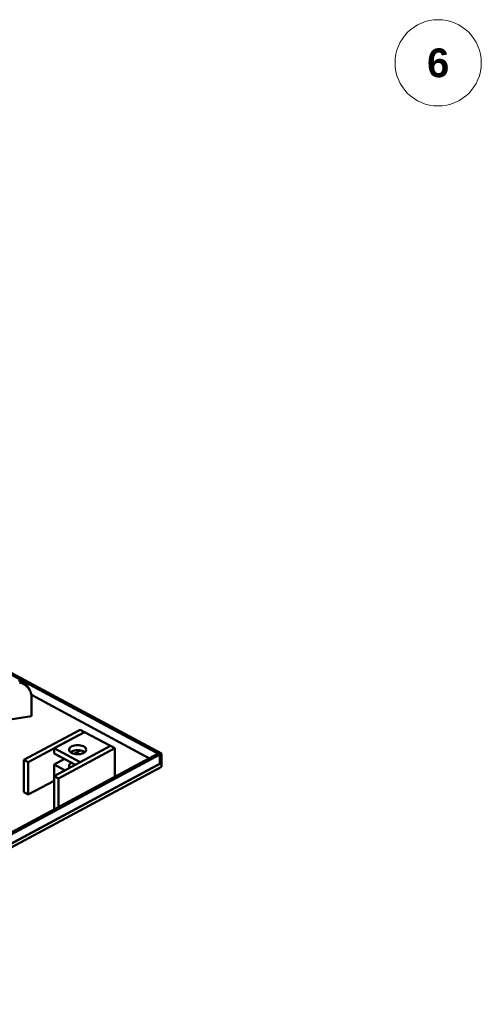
# Model space of a CAD drawing. Header units: millimetres. Extents: x 0 to 841, y 0 to 594.
# Tile 21 of 31: x 332 to 396, y 284 to 421. Entities that reach past the tile are written whole.
import ezdxf
from ezdxf.enums import TextEntityAlignment as Align

# ---------------------------------------------------------------- set-up
doc = ezdxf.new("R2010")
doc.units = ezdxf.units.MM
for name, color, linetype, lineweight in [('FINA', 7, 'CONTINUOUS', 18), ('TXT', 7, 'CONTINUOUS', 25), ('VIS', 7, 'CONTINUOUS', 50)]:
    doc.layers.add(name, color=color, linetype=linetype, lineweight=lineweight)
doc.styles.add('STDB', font='LiberationSans-Bold.ttf')

msp = doc.modelspace()

# ---------------------------------------------------------------- linework, layer by layer
at = {"layer": 'FINA'}
msp.add_circle((390, 415), 6, dxfattribs=at)
at = {"layer": 'VIS'}
for points in [[(290, 351.98), (351.55, 318.94)], [(289.76, 351.85), (351.31, 318.81)], [(333.07, 328.05), (332.96, 328.23), (332.84, 328.4), (332.7, 328.55), (332.54, 328.69), (332.38, 328.81), (332.2, 328.92), (332.02, 329.02), (331.83, 329.09), (331.63, 329.16)], [(333.24, 327.74), (333.13, 327.91), (333.01, 328.08), (332.87, 328.23), (332.71, 328.37), (332.55, 328.5), (332.37, 328.61), (332.19, 328.7), (331.99, 328.78), (331.8, 328.84)], [(333.24, 327.74), (333.07, 328.05)], [(333.48, 326.73), (333.47, 326.9), (333.45, 327.08), (333.42, 327.25), (333.37, 327.42), (333.31, 327.58), (333.24, 327.74)], [(333.45, 327.11), (349.86, 318.29)], [(333.48, 324.15), (333.48, 326.73)], [(327.47, 323.22), (333.48, 324.15)], [(340.23, 322.27), (332.41, 318.07)], [(340.83, 321.95), (333.01, 317.75)], [(340.83, 321.95), (336.62, 319.69)], [(340.23, 322.27), (340.83, 321.95)], [(340.83, 321.95), (344.43, 320.01)], [(344.43, 320.01), (336.62, 315.82)], [(336.62, 318.97), (336.62, 319.69)], [(336.62, 319.69), (340.23, 317.75)], [(345.03, 319.69), (337.22, 315.49)], [(338.68, 319.49), (338.73, 319.69), (338.87, 319.85), (339.05, 319.96), (339.25, 320.04), (339.45, 320.09), (339.66, 320.12), (339.87, 320.13), (340.07, 320.12), (340.28, 320.09), (340.49, 320.04), (340.68, 319.96), (340.86, 319.85), (341, 319.69), (341.06, 319.49)], [(339.02, 319.04), (338.94, 319.09), (338.86, 319.15), (338.79, 319.22), (338.73, 319.3), (338.69, 319.4), (338.68, 319.49)], [(338.88, 319.14), (339.06, 319.25), (339.25, 319.32), (339.45, 319.38), (339.66, 319.41), (339.87, 319.42), (340.07, 319.41), (340.28, 319.38), (340.48, 319.32), (340.67, 319.25), (340.85, 319.14)], [(341.06, 319.49), (340.99, 319.29), (340.85, 319.14), (340.67, 319.02), (340.47, 318.95), (340.27, 318.89), (340.06, 318.86), (339.85, 318.86), (339.63, 318.87), (339.42, 318.9), (339.22, 318.96), (339.02, 319.04)], [(340.27, 319.38), (339.39, 318.91)], [(344.43, 320.01), (340.23, 317.75)], [(344.43, 320.01), (345.03, 319.69)], [(345.03, 315.7), (345.03, 319.69)], [(290, 286.15), (351.07, 318.94)], [(290, 284.6), (351.55, 317.65)], [(290.24, 286.02), (351.31, 318.81)], [(332.41, 313.57), (332.41, 318.07)], [(332.41, 318.07), (333.01, 317.75)], [(333.01, 313.25), (333.01, 317.75)], [(336.62, 318.97), (339.56, 317.39)], [(338.06, 318.2), (336.62, 317.42)], [(338.68, 317.23), (338.69, 317.33), (338.73, 317.42), (338.79, 317.5), (338.86, 317.57), (338.94, 317.63), (339.02, 317.68)], [(351.07, 318.94), (351.31, 318.81)], [(351.31, 318.81), (351.55, 318.94)], [(351.31, 317.52), (351.31, 318.81)], [(351.31, 317.52), (351.31, 318.81)], [(351.31, 317.52), (351.55, 317.65)], [(351.55, 317.65), (351.55, 318.94)], [(351.55, 317.13), (351.55, 317.65)], [(290, 284.09), (351.55, 317.13)], [(290.24, 284.73), (351.31, 317.52)], [(336.62, 315.82), (336.62, 317.42)], [(336.62, 317.42), (338.12, 316.62)], [(338.77, 316.97), (338.75, 317.01), (338.72, 317.05), (338.7, 317.09), (338.69, 317.14), (338.68, 317.18), (338.68, 317.23)], [(336.62, 315.18), (333.01, 313.25)], [(336.62, 311.31), (336.62, 315.82)], [(336.62, 315.82), (337.22, 315.49)], [(337.22, 311.51), (337.22, 315.49)], [(332.41, 313.57), (333.01, 313.25)], [(336.62, 311.31), (336.74, 311.25)]]:
    msp.add_lwpolyline(points, dxfattribs=at)

# ---------------------------------------------------------------- texts
at = {"layer": 'TXT', "style": 'STDB'}
msp.add_text('6', height=4, dxfattribs=at).set_placement((390, 415), align=Align.MIDDLE_CENTER)

doc.saveas('drawing.dxf')
